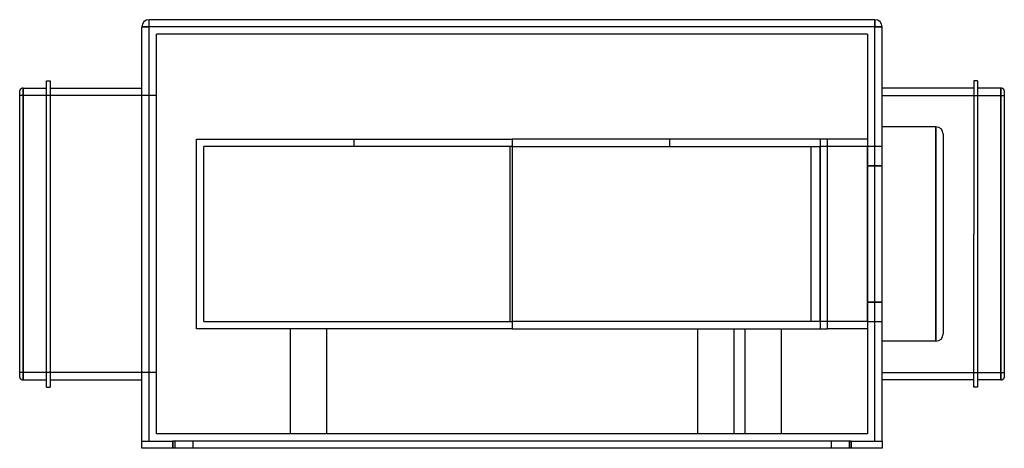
# Model space of a CAD drawing. Header units: millimetres. Extents: x -270 to 270, y -118 to 118.
import ezdxf

# ---------------------------------------------------------------- set-up
doc = ezdxf.new("R2010")
doc.units = ezdxf.units.MM
doc.layers.add('HIDDEN', color=7, linetype='Continuous')
doc.layers.add('THICK', color=7, linetype='Continuous')

msp = doc.modelspace()

# ---------------------------------------------------------------- linework, layer by layer
at = {"layer": 'HIDDEN'}
for p, q in [((-203, 113.5), (-203, 113.5)), ((-203, 113.5), (-199, 113.5)), ((-199, 113.5), (-199, 117.5)), ((-199, 117.5), (-199, 117.5)), ((199, 113.5), (-199, 113.5)), ((-199, -113.5), (-199, 113.5)), ((199, 113.5), (199, 117.5)), ((199, 117.5), (199, 117.5)), ((199, 113.5), (203, 113.5)), ((199, -113.5), (199, 113.5)), ((203, 113.5), (203, 113.5)), ((-195, 109.5), (-195, 109.5)), ((-195, -109.5), (-195, 109.5)), ((195, 109.5), (-195, 109.5)), ((195, 109.5), (195, 109.5)), ((195, 109.5), (195, -109.5)), ((-195, 76), (-270, 76)), ((-268.1, 80), (-268.1, 0)), ((203, 0), (203, 76)), ((203, 76), (270, 76)), ((268.1, 0), (268.1, 80)), ((203, 58.75), (203, 58.75)), ((232.5, -58.75), (232.5, 58.75)), ((232.5, 58.75), (232.5, 58.75)), ((236.5, 54.75), (236.5, 54.75)), ((-173, 52), (0, 52)), ((-173, -52), (-173, 52)), ((-86.5, 48), (-86.5, 52)), ((0, 52), (0, -52)), ((173, 52), (0, 52)), ((86.5, 48), (86.5, 52)), ((169, 52), (169, -52)), ((195, 52), (173, 52)), ((173, -52), (173, 52)), ((195, 52), (195, 52)), ((0, 48), (-169, 48)), ((-169, -48), (-169, 48)), ((-1, -48), (-1, 48)), ((-1, 48), (-1, 48)), ((0, 48), (169, 48)), ((163.95, 48), (163.95, -48)), ((195, 48), (169, 48)), ((169, -48), (169, 48)), ((195, 48), (195, 48)), ((195, -48), (195, 48)), ((203, 47.9), (195, 47.9)), ((195, 47.9), (195, 47.9)), ((203, 47.9), (203, 47.9)), ((203, 37.32), (195, 37.32)), ((195, 37.32), (203, 37.32)), ((-268.1, 0), (-268.1, -80)), ((203, -76), (203, 0)), ((268.1, -80), (268.1, 0)), ((203, -37.32), (195, -37.32)), ((195, -37.32), (203, -37.32)), ((-169, -48), (0, -48)), ((-1, -48), (-1, -48)), ((169, -48), (0, -48)), ((195, -48), (169, -48)), ((195, -47.9), (203, -47.9)), ((195, -47.9), (195, -47.9)), ((195, -48), (195, -48)), ((203, -47.9), (203, -47.9)), ((0, -52), (-173, -52)), ((-121.72, -52), (-121.72, -109.5)), ((-121.72, -52), (-121.72, -109.5)), ((-101.72, -52), (-101.72, -109.5)), ((-101.72, -52), (-101.72, -109.5)), ((0, -52), (173, -52)), ((101.72, -52), (101.72, -109.5)), ((121.72, -52), (121.72, -109.5)), ((127.7, -52), (127.7, -109.5)), ((147.7, -52), (147.7, -109.5)), ((195, -52), (173, -52)), ((195, -52), (195, -52)), ((203, -58.75), (203, -58.75)), ((232.5, -58.75), (232.5, -58.75)), ((236.5, -54.75), (236.5, -54.75)), ((-195, -76), (-270, -76)), ((203, -76), (270, -76)), ((-195, -109.5), (-195, -109.5)), ((195, -109.5), (-195, -109.5)), ((195, -109.5), (195, -109.5)), ((-203, -113.5), (-203, -113.5)), ((-203, -113.5), (-203, -113.5)), ((-203, -117.5), (-203, -117.5)), ((-186, -117.5), (-186, -113.5)), ((-185, -113.5), (-185, -117.5)), ((-185, -113.5), (-185, -117.5)), ((-175, -113.5), (-175, -117.5)), ((-175, -113.5), (-175, -117.5)), ((175, -113.5), (175, -117.5)), ((175, -113.5), (175, -117.5)), ((185, -113.5), (185, -117.5)), ((185, -113.5), (185, -117.5)), ((186, -113.5), (186, -117.5)), ((203, -113.5), (203, -113.5)), ((203, -113.5), (203, -113.5)), ((203, -117.5), (203, -117.5))]:
    msp.add_line(p, q, dxfattribs=at)
at = {"layer": 'THICK'}
for p, q in [((-203, -113.5), (-203, 113.5)), ((-199, 113.5), (-203, 113.5)), ((199, 117.5), (-199, 117.5)), ((-199, 113.5), (-199, 117.5)), ((199, 113.5), (-199, 113.5)), ((-199, -113.5), (-199, 113.5)), ((199, 117.5), (199, 113.5)), ((203, 113.5), (199, 113.5)), ((199, -113.5), (199, 113.5)), ((203, -113.5), (203, 113.5)), ((-255.25, 0), (-255.25, 84)), ((-255.25, 84), (-253.25, 84)), ((-253.25, 84), (-253.25, 0)), ((253.25, 84), (253.25, 0)), ((255.25, 84), (253.25, 84)), ((255.25, 84), (255.25, 0)), ((-270, -78.62), (-270, 78.62)), ((-268.1, 0), (-268.1, 80)), ((-268.1, 80), (-255.25, 80)), ((-253.25, 80), (-203, 80)), ((253.25, 80), (203, 80)), ((268.1, 80), (255.25, 80)), ((268.1, 80), (268.1, 0)), ((270, 78.62), (270, 0)), ((232.5, 58.75), (203, 58.75)), ((232.5, 58.75), (232.5, -58.75)), ((236.5, 54.75), (236.5, -54.75)), ((-268.1, -80), (-268.1, 0)), ((-253.25, 0), (-253.25, -84)), ((253.25, -84), (253.25, 0)), ((255.25, 0), (255.25, -84)), ((268.1, 0), (268.1, -80)), ((-255.25, -84), (-255.25, 0)), ((270, 0), (270, -78.62)), ((232.5, -58.75), (203, -58.75)), ((-268.1, -80), (-255.25, -80)), ((-253.25, -80), (-203, -80)), ((253.25, -80), (203, -80)), ((268.1, -80), (255.25, -80)), ((-255.25, -84), (-253.25, -84)), ((255.25, -84), (253.25, -84)), ((-203, -117.5), (-203, -113.5)), ((-203, -113.5), (-186, -113.5)), ((-186, -117.5), (-203, -117.5)), ((186, -113.5), (-186, -113.5)), ((-186, -113.5), (-186, -117.5)), ((186, -117.5), (-186, -117.5)), ((186, -113.5), (203, -113.5)), ((186, -117.5), (186, -113.5)), ((203, -117.5), (186, -117.5)), ((203, -113.5), (203, -117.5))]:
    msp.add_line(p, q, dxfattribs=at)
for centre, radius, start, end in [((-199, 113.5), 4, 90, 180), ((199, 113.5), 4, 0, 90), ((-268.1, 78), 2, 90.0002, 161.8052), ((268.1, 78), 2, 18.1948, 89.9998), ((-268.1, -78), 2, 198.1948, 269.9998), ((268.1, -78), 2, 270.0002, 341.8052)]:
    msp.add_arc(centre, radius, start, end, dxfattribs=at)
for centre, major_axis, start_param, end_param in [((232.5, 54.75), (0, 4), -1.570796, 0), ((232.5, -54.75), (0, -4), 0, 1.570796)]:
    msp.add_ellipse(centre, major_axis=major_axis, ratio=1, start_param=start_param, end_param=end_param, dxfattribs=at)

doc.saveas('drawing.dxf')
